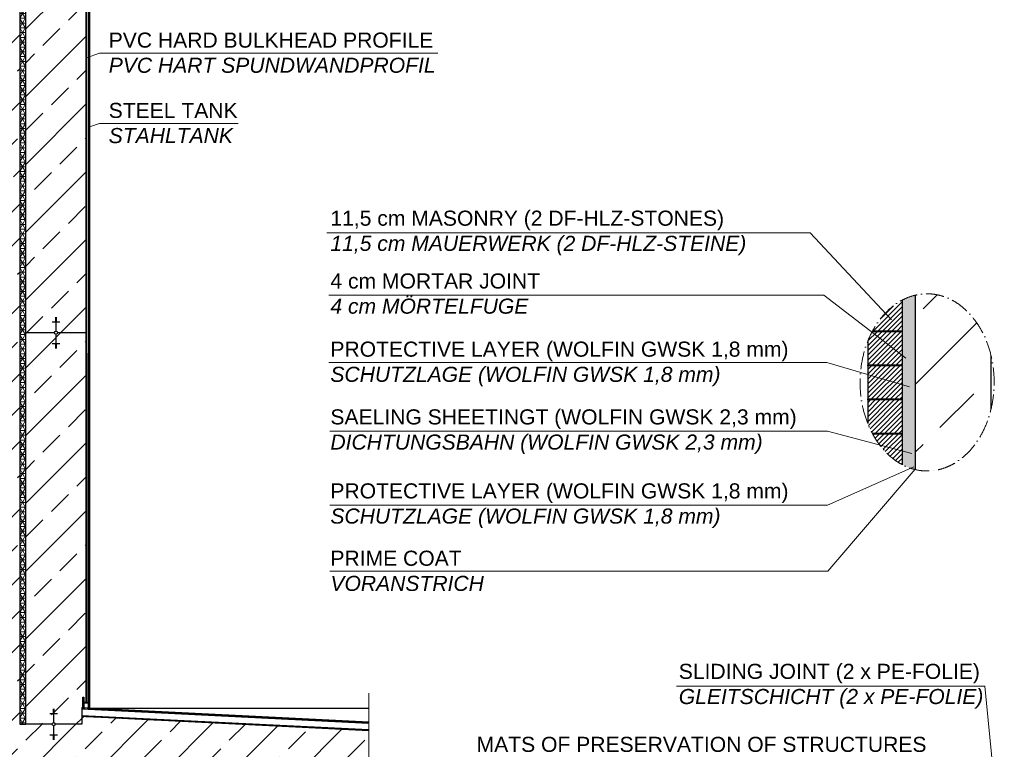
# Model space of a CAD drawing. Header units: millimetres. Extents: x -3395 to 5934498, y -177084 to 63013.
# Tile 53 of 256: x 85496 to 92018, y -46308 to -41475. Entities that reach past the tile are written whole.
import ezdxf

# ---------------------------------------------------------------- set-up
doc = ezdxf.new("R2010")
doc.units = ezdxf.units.MM
doc.linetypes.add('ACAD_ISO10W100', pattern=[18, 12, -3, 0, -3])
doc.linetypes.add('JIS_02_1.0', pattern=[2, 1, -1])
doc.layers.add('Beschriftung', color=7, linetype='Continuous', lineweight=9)
doc.styles.add('LBB3.5M1000', font='isocp.shx', dxfattribs={"height": 3.5})
doc.dimstyles.new('DIN', dxfattribs={"dimtxt": 2.5, "dimasz": 2.5, "dimexe": 1.25, "dimexo": 0.625, "dimtad": 1, "dimtih": 1, "dimdec": 4, "dimdsep": 46, "dimlunit": 6, "dimtxsty": 'Standard', "dimcen": 2.5, "dimadec": 0, "dimazin": 0, "dimtfac": 1, "dimtdec": 4, "dimtmove": 0, "dimatfit": 3, "dimfxl": 0, "dimtvp": 1, "dimtolj": 1, "dimtzin": 0, "dimarcsym": 0})
pattern_1 = [(45, (0, -161.223), (-15.715448, 15.715448), [])]

# ---------------------------------------------------------------- blocks, each defined once
blk = doc.blocks.new('_Oblique')
at = {"color": 0, "linetype": 'ByBlock', "lineweight": -2}
blk.add_line((-0.5, -0.5), (0.5, 0.5), dxfattribs=at)
blk = doc.blocks.new('*D49')
at = {"color": 0, "lineweight": -2, "transparency": 16777216}
for p, q in [((85935.5, -46395.7), (85935.5, -46583.8)), ((85535.5, -46533.8), (85935.5, -46533.8)), ((85535.5, -46541.4), (85535.5, -46583.8))]:
    blk.add_line(p, q, dxfattribs=at)
at = {"layer": 'DEFPOINTS', "color": 0, "transparency": 16777216}
for p in [(85935.5, -45995.7), (85535.5, -46141.4), (85935.5, -46533.8)]:
    blk.add_point(p, dxfattribs=at)
at = {"color": 0, "lineweight": -2, "transparency": 16777216, "xscale": 50, "yscale": 50, "zscale": 50, "rotation": 180}
blk.add_blockref('_Oblique', (85535.5, -46533.8), dxfattribs=at)
at = {"color": 0, "lineweight": -2, "transparency": 16777216, "xscale": 50, "yscale": 50, "zscale": 50}
blk.add_blockref('_Oblique', (85935.5, -46533.8), dxfattribs=at)
at = {"color": 0, "transparency": 16777216, "insert": (85735.5, -46424.8), "char_height": 100, "attachment_point": 5}
blk.add_mtext('\\A1;40', dxfattribs=at)

msp = doc.modelspace()

# ---------------------------------------------------------------- hatches: boundary and pattern name
h = msp.add_hatch()
h.set_pattern_fill('ANSI33', color=256, scale=50)
h.paths.add_polyline_path([(85935.51242, -38745.00309), (85924.49808, -38745.00057), (85924.49808, -38711.00057), (85535.51241, -38711.00057), (85535.51241, -46141.37302), (85710.15988, -46141.37302, -1), (85730.86494, -46141.37302), (85906.51241, -46141.37302), (85906.51241, -46033.30057), (85914.09285, -45963.67393), (85920.09285, -45963.67393), (85920.09285, -45995.67393), (85935.51516, -45995.67393)])
h.paths.add_polyline_path([(85720.51241, -46069.87898), (85720.51241, -46066.35908), (85715.51241, -46066.35908), (85695.51241, -46069.87898)], flags=16)
h.paths.add_polyline_path([(87807.31478, -38335.42681), (85996.31062, -38355.81335), (86096.45234, -38711.00179), (87807.31478, -38711.00057)])
h.paths.add_polyline_path([(85996.31062, -38355.81335), (85535.51241, -38361.00057), (85535.51241, -38695.00057), (85653.01104, -38695.00057), (85653.01104, -38693.00057), (85813.01104, -38693.00057), (85938.09808, -38695.00057), (85938.09808, -38705.00057), (85984.49808, -38705.00057), (86094.86278, -38705.36384)])
h.paths.add_polyline_path([(85495.51241, -37737.18282), (85448.01213, -37737.18282), (85448.01213, -37734.04246), (85495.51241, -37734.04246), (85495.51241, -37660.4079, -0.2574196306), (85245.51241, -37699.00423), (85245.51241, -38361.00057), (85360.15988, -38361.00057, -1), (85380.86494, -38361.00057), (85495.51241, -38361.00057)])
h.paths.add_polyline_path([(85370.51241, -38289.50653), (85370.51241, -38285.98662), (85365.51241, -38285.98662), (85345.51241, -38289.50653)], flags=16)
h.paths.add_polyline_path([(85365.51241, -38453.61404), (85370.51241, -38453.61404), (85370.51241, -38450.09413), (85365.51241, -38450.09413)], flags=16)
h.paths.add_polyline_path([(85370.51241, -46069.87898), (85370.51241, -46066.35908), (85365.51241, -46066.35908), (85345.51241, -46069.87898)], flags=16)
h.paths.add_polyline_path([(83945.51241, -46141.37302), (83830.86494, -46141.37302, -1), (83810.15988, -46141.37302), (83695.51241, -46141.37302), (83695.51241, -47831.00057), (83810.15988, -47831.00057, -1), (83830.86494, -47831.00057), (83945.51241, -47831.00057)])
h.paths.add_polyline_path([(83815.51241, -46233.98649), (83820.51241, -46233.98649), (83820.51241, -46230.46659), (83815.51241, -46230.46659)], flags=16)
h.paths.add_polyline_path([(83820.51241, -47759.50653), (83820.51241, -47755.98662), (83815.51241, -47755.98662), (83795.51241, -47759.50653)], flags=16)
h.paths.add_polyline_path([(83945.51241, -38361.00057), (83830.86494, -38361.00057, -1), (83810.15988, -38361.00057), (83695.51241, -38361.00057), (83695.51241, -46141.37302), (83810.15988, -46141.37302, -1), (83830.86494, -46141.37302), (83945.51241, -46141.37302)])
h.paths.add_polyline_path([(83820.51241, -46069.87898), (83820.51241, -46066.35908), (83815.51241, -46066.35908), (83795.51241, -46069.87898)], flags=16)
h.paths.add_polyline_path([(83815.51241, -38453.61404), (83820.51241, -38453.61404), (83820.51241, -38450.09413), (83815.51241, -38450.09413)], flags=16)
h.paths.add_polyline_path([(83945.51241, -37363.50057), (83825.51241, -37363.50057), (83825.51241, -37463.50057), (83815.51241, -37463.50057), (83815.51241, -37363.50057), (83695.51241, -37363.50057), (83695.51241, -37734.04247), (83743.01269, -37734.04247), (83743.01269, -37737.18283), (83695.51241, -37737.18283), (83695.51241, -38361.00057), (83810.15988, -38361.00057, -1), (83830.86494, -38361.00057), (83945.51241, -38361.00057)])
h.paths.add_polyline_path([(83945.51241, -37111.00057), (83695.51241, -37111.00057), (83695.51241, -37338.50057), (83815.51241, -37338.50057), (83815.51241, -37238.50057), (83825.51241, -37238.50057), (83825.51241, -37338.50057), (83945.51241, -37338.50057)])
h.paths.add_polyline_path([(83825.51241, -37363.50057), (83815.51241, -37363.50057), (83815.51241, -37463.50057), (83825.51241, -37463.50057)], flags=17)
h.paths.add_polyline_path([(83825.51241, -37351.00057), (83815.51241, -37351.00057), (83815.51241, -37363.50057), (83825.51241, -37363.50057)])
h.paths.add_polyline_path([(83825.51241, -37338.50057), (83815.51241, -37338.50057), (83815.51241, -37351.00057), (83825.51241, -37351.00057)])
h.paths.add_polyline_path([(83825.51241, -37238.50057), (83815.51241, -37238.50057), (83815.51241, -37338.50057), (83825.51241, -37338.50057)], flags=17)
h.paths.add_polyline_path([(83815.51241, -37338.50057), (83695.51241, -37338.50057), (83695.51241, -37351.00057), (83815.51241, -37351.00057)])
h.paths.add_polyline_path([(83815.51241, -37351.00057), (83695.51241, -37351.00057), (83695.51241, -37363.50057), (83815.51241, -37363.50057)])
h.paths.add_polyline_path([(83945.51241, -37351.00057), (83825.51241, -37351.00057), (83825.51241, -37363.50057), (83945.51241, -37363.50057)])
h.paths.add_polyline_path([(83945.51241, -37338.50057), (83825.51241, -37338.50057), (83825.51241, -37351.00057), (83945.51241, -37351.00057)])
h.paths.add_polyline_path([(85495.51241, -37453.00057), (85375.51241, -37453.00057), (85375.51241, -37525.9398), (85365.51241, -37525.9398), (85365.51241, -37453.00057), (85245.51241, -37453.00057), (85245.51241, -37699.00423, 0.2574196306), (85495.51241, -37660.4079)])
h.paths.add_polyline_path([(85495.51241, -37111.00057), (85245.51241, -37111.00057), (85245.51241, -37206.9969, -0.2574196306), (85495.51241, -37245.59323)])
h.paths.add_polyline_path([(85365.51241, -37211.6398), (85375.51241, -37211.6398), (85375.51241, -37311.6398), (85495.51241, -37311.6398), (85495.51241, -37245.59323, 0.2574196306), (85245.51241, -37206.9969), (85245.51241, -37311.6398), (85365.51241, -37311.6398)])
h.paths.add_polyline_path([(85375.51241, -37211.6398), (85365.51241, -37211.6398), (85365.51241, -37311.6398), (85375.51241, -37311.6398)], flags=17)
h.paths.add_polyline_path([(85365.51241, -37311.6398), (85245.51241, -37311.6398), (85245.51241, -37368.7898), (85365.51241, -37368.7898)])
h.paths.add_polyline_path([(85375.51241, -37311.6398), (85365.51241, -37311.6398), (85365.51241, -37368.7898), (85375.51241, -37368.7898)])
h.paths.add_polyline_path([(85495.51241, -37311.6398), (85375.51241, -37311.6398), (85375.51241, -37368.7898), (85495.51241, -37368.7898)])
h.paths.add_polyline_path([(85495.51241, -37368.7898), (85375.51241, -37368.7898), (85375.51241, -37425.9398), (85495.51241, -37425.9398)])
h.paths.add_polyline_path([(85375.51241, -37368.7898), (85365.51241, -37368.7898), (85365.51241, -37425.9398), (85375.51241, -37425.9398)])
h.paths.add_polyline_path([(85365.51241, -37368.7898), (85245.51241, -37368.7898), (85245.51241, -37425.9398), (85365.51241, -37425.9398)])
h.paths.add_polyline_path([(85365.51241, -37425.9398), (85245.51241, -37425.9398), (85245.51241, -37453.00057), (85365.51241, -37453.00057)])
h.paths.add_polyline_path([(85375.51241, -37425.9398), (85365.51241, -37425.9398), (85365.51241, -37453.00057), (85375.51241, -37453.00057)])
h.paths.add_polyline_path([(85495.51241, -37425.9398), (85375.51241, -37425.9398), (85375.51241, -37453.00057), (85495.51241, -37453.00057)])
h.paths.add_polyline_path([(85375.51241, -37453.00057), (85365.51241, -37453.00057), (85365.51241, -37525.9398), (85375.51241, -37525.9398)], flags=17)
edge = h.paths.add_edge_path()
edge.add_line((85245.51241, -42367.76978), (85287.05219, -42446.33184))
edge.add_line((85287.05219, -42446.33184), (85341.66243, -42463.87886))
edge.add_line((85341.66243, -42463.87886), (85394.32287, -42479.47651))
edge.add_line((85394.32287, -42479.47651), (85446.98262, -42508.72154))
edge.add_line((85446.98262, -42508.72154), (85474.28808, -42536.01719))
edge.add_line((85474.28808, -42536.01719), (85474.28808, -42571.11167))
edge.add_line((85474.28808, -42571.11167), (85460.63535, -42627.65236))
edge.add_line((85460.63535, -42627.65236), (85437.23086, -42676.39467))
edge.add_line((85437.23086, -42676.39467), (85413.82638, -42709.53933))
edge.add_line((85413.82638, -42709.53933), (85368.96789, -42760.23101))
edge.add_line((85368.96789, -42760.23101), (85324.10941, -42787.52667))
edge.add_line((85324.10941, -42787.52667), (85285.1017, -42803.12387))
edge.add_line((85285.1017, -42803.12387), (85245.51241, -42817.51512))
edge.add_line((85245.51241, -42817.51512), (85245.51241, -46141.37302))
edge.add_line((85245.51241, -46141.37302), (85360.15988, -46141.37302))
edge.add_arc((85370.51241, -46141.37302), 10.35253, 0, 180, ccw=False)
edge.add_line((85380.86494, -46141.37302), (85495.51241, -46141.37302))
edge.add_line((85495.51241, -46141.37302), (85495.51241, -38361.00057))
edge.add_line((85495.51241, -38361.00057), (85380.86494, -38361.00057))
edge.add_arc((85370.51241, -38361.00057), 10.35253, -180, 0, ccw=False)
edge.add_line((85360.15988, -38361.00057), (85245.51241, -38361.00057))
edge.add_line((85245.51241, -38361.00057), (85245.51241, -42367.76978))
at = {"lineweight": 5}
h = msp.add_hatch(dxfattribs=at)
h.set_pattern_fill('NET3', color=0, scale=10)
h.paths.add_polyline_path([(85535.51241, -38361.00057), (85495.51241, -38361.00057), (85495.51241, -46141.37302), (85535.51241, -46141.37302)])
at = {"lineweight": 9}
h = msp.add_hatch(dxfattribs=at)
h.set_pattern_fill('ANSI31', color=256, angle=90)
h.set_pattern_definition([(135, (0, -161.2228), (-2.24506403, -2.24506403), [])])
h.paths.add_polyline_path([(85960.51241, -46036.00057), (85951.5126, -46035.55058), (85954.5879, -38735.99933), (85960.51241, -38736.00183)])
for color, points in [(254, [(91386.26485, -43312.74006), (91385.23447, -43313.1531), (91385.23879, -44441.73399), (91389.96728, -44443.6181), (91395.23881, -44445.31997), (91395.23449, -43309.64707)]), (250, [(91403.13654, -43306.92221), (91395.23449, -43309.64707), (91395.23881, -44445.31997), (91412.93348, -44451.03252), (91415.23887, -44451.60694), (91415.23452, -43303.41457)]), (254, [(91420.16807, -43301.98415), (91415.23452, -43303.41457), (91415.23887, -44451.60694), (91425.23884, -44454.09859), (91425.23444, -43300.78858)]), (253, [(91430.0824, -43299.64455), (91425.23444, -43300.78858), (91425.23884, -44454.09859), (91430.08683, -44455.30654)])]:
    msp.add_hatch(color=color).paths.add_polyline_path(points)
at = {"lineweight": 13}
h = msp.add_hatch(dxfattribs=at)
h.set_pattern_fill('ANSI33', color=256, scale=100, style=0)
h.set_pattern_definition([(45, (-61634.26, 36532.76), (-449.0128, 449.0128), []), (45, (-61185.24, 36532.76), (-449.0128, 449.0128), [317.5, -158.75])])
h.paths.add_polyline_path([(91453.27356, -43294.98749), (91430.09555, -43300.60041), (91430.09555, -44454.40073), (91453.27356, -44460.01365), (91506.79778, -44464.29202), (91560.322, -44460.01365), (91613.06572, -44447.24092), (91664.25981, -44426.1601), (91713.15775, -44397.07859), (91759.0465, -44360.42046), (91801.25689, -44316.72027), (91839.17341, -44266.61527), (91872.24314, -44210.8361), (91899.98385, -44150.19615), (91921.99103, -44085.57968), (91930.09555, -44051.21083), (91930.09555, -43703.7903), (91921.99103, -43669.42145), (91899.98385, -43604.80498), (91872.24314, -43544.16503), (91839.17341, -43488.38586), (91801.25689, -43438.28086), (91759.0465, -43394.58067), (91713.15775, -43357.92254), (91664.25981, -43328.84103), (91613.06572, -43307.76021), (91560.322, -43294.98749), (91506.79778, -43290.70912)])
at = {"lineweight": 5}
h = msp.add_hatch(dxfattribs=at)
h.set_pattern_fill('ANSI31', color=256, scale=7, style=0)
h.set_pattern_definition(pattern_1)
h.paths.add_polyline_path([(91155.65441, -43518.32201), (91144.34862, -43535.00057), (91343.24066, -43535.00057), (91343.24066, -43332.16394), (91331.68436, -43338.26398), (91311.24109, -43350.67654), (91291.29981, -43364.44145), (91271.91171, -43379.52337), (91253.12656, -43395.8836), (91234.99258, -43413.48013), (91217.55632, -43432.26779), (91200.86254, -43452.19836), (91184.95409, -43473.22067), (91169.87181, -43495.28076)])
h = msp.add_hatch()
h.set_pattern_fill('AR-SAND', color=256, scale=0.4, style=0)
h.set_pattern_definition([(37.5, (-61634.257, 36532.759), (-0.6400125, 19.5765295), [0, -15.4432, 0, -17.272, 0, -16.51]), (7.5, (-61634.257, 36532.76), (17.9809313, 28.673004), [0, -8.3312, 0, -13.9192, 0, -5.334]), (327.5, (-61646.754, 36532.759), (31.6396948, 0.0574874), [0, -5.08, 0, -18.288, 0, -23.876]), (317.5, (-61646.754, 36532.76), (30.542258, 8.917173), [0, -2.54, 0, -11.9888, 0, -13.716])])
h.paths.add_polyline_path([(91385.23779, -43313.14421), (91384.40122, -43313.44042), (91369.57902, -43319.42874), (91354.92399, -43326.09697), (91343.24066, -43332.02345), (91343.24066, -44422.96788), (91345.09255, -44424.00067), (91367.33225, -44434.59897), (91385.25075, -44441.73875)])
h = msp.add_hatch(dxfattribs=at)
h.set_pattern_fill('ANSI31', color=256, scale=7, style=0)
h.set_pattern_definition(pattern_1)
h.paths.add_polyline_path([(91113.6117, -43604.80498), (91113.24066, -43605.81198), (91113.24066, -43761.00057), (91343.24066, -43761.00057), (91343.24066, -43542.00057), (91144.50651, -43542.00057), (91141.35242, -43544.16503), (91126.78875, -43573.93116)])
h = msp.add_hatch(dxfattribs=at)
h.set_pattern_fill('ANSI31', color=256, scale=7, style=0)
h.set_pattern_definition(pattern_1)
h.paths.add_polyline_path([(91343.24066, -43768.00057), (91113.24066, -43768.00057), (91113.24066, -43987.00057), (91343.24066, -43987.00057)])
h = msp.add_hatch(dxfattribs=at)
h.set_pattern_fill('ANSI31', color=256, scale=7, style=0)
h.set_pattern_definition(pattern_1)
h.paths.add_polyline_path([(91128.67691, -44185.1596), (91142.48844, -44213.00057), (91343.24066, -44213.00057), (91343.24066, -43994.00057), (91113.24066, -43994.00057), (91113.24066, -44148.64493)])
h = msp.add_hatch(dxfattribs=at)
h.set_pattern_fill('ANSI31', color=256, scale=7, style=0)
h.set_pattern_definition(pattern_1)
h.paths.add_polyline_path([(91144.70681, -44220.00057), (91149.78346, -44226.42623), (91173.46231, -44265.17885), (91199.54285, -44301.13823), (91227.83717, -44334.04529), (91258.1414, -44363.66294), (91290.23721, -44389.77778), (91323.89334, -44412.20165), (91343.24066, -44422.47517), (91343.24066, -44220.00057)])
at = {"lineweight": 9}
h = msp.add_hatch(dxfattribs=at)
h.set_pattern_fill('ANSI31', color=256, angle=90)
h.set_pattern_definition([(135, (22792.548, -48618.6302), (-2.24506403, -2.24506403), [])])
h.paths.add_polyline_path([(85949.09285, -45995.67393), (85920.09285, -45995.67393), (85920.09285, -45963.67393), (85914.09285, -45963.67393), (85914.09285, -46033.67393), (85920.09285, -46033.67393), (85920.09285, -46001.67393), (85949.09285, -46001.67393)])
h = msp.add_hatch(dxfattribs=at)
h.set_pattern_fill('ANSI31', color=256)
h.set_pattern_definition([(45, (0, -161.2228), (-2.24506403, 2.24506403), [])])
h.paths.add_polyline_path([(85924.77763, -46042.22382), (85924.77763, -46034.21383), (85906.51241, -46033.30057), (85906.51241, -46041.31056)])
h.paths.add_polyline_path([(85944.77763, -46035.21383), (85944.77763, -46043.22382), (87807.31478, -46136.35068), (87807.31478, -46128.34069)])
h = msp.add_hatch(color=256)
h.dxf.hatch_style = 1
h.paths.add_polyline_path([(85914.09285, -46027.34033), (85908.12472, -46033.38268), (85914.09285, -46033.67393)])
h = msp.add_hatch(color=256)
h.dxf.hatch_style = 1
h.paths.add_polyline_path([(85920.09285, -46028.21528), (85920.08905, -46033.96656), (85924.77686, -46034.19533)])
h = msp.add_hatch(color=256)
h.dxf.hatch_style = 1
h.paths.add_polyline_path([(85951.51516, -46029.29518), (85945.55083, -46035.25951), (85951.5126, -46035.55058)])
h = msp.add_hatch(color=256)
h.dxf.hatch_style = 1
h.paths.add_polyline_path([(85960.51556, -46030.26618), (85960.51556, -46035.93944), (85966.47989, -46036.23051)])
h = msp.add_hatch()
h.set_pattern_fill('ANSI33', color=256, scale=50)
h.paths.add_polyline_path([(87807.31478, -46446.17317), (87807.31478, -46186.41314), (85906.51241, -46091.37302), (85906.51241, -46141.37302), (85730.86494, -46141.37302, -1), (85710.15988, -46141.37302), (85535.51241, -46141.37302), (85495.51241, -46141.37302), (85380.86494, -46141.37302, -1), (85360.15988, -46141.37302), (85245.51241, -46141.37302), (85245.51241, -47568.4154), (86307.10248, -47547.93732), (86423.83741, -46821.94125), (87807.31478, -46821.94125)])
h.paths.add_polyline_path([(85720.51241, -46230.46659), (85715.51241, -46230.46659), (85720.51241, -46232.22654)], flags=16)
h.paths.add_polyline_path([(85395.51241, -46212.86706), (85370.51241, -46212.86706), (85370.51241, -46216.38697), (85375.51241, -46216.38697)], flags=16)
h.paths.add_polyline_path([(87807.31478, -47633.31946), (85245.51241, -47682.73667), (85245.51241, -47831.00057), (85360.15988, -47831.00057, -1), (85380.86494, -47831.00057), (85495.51241, -47831.00057), (85495.51241, -47966.16561), (85817.45415, -47966.16561), (87807.31478, -47927.78117)])
h.paths.add_polyline_path([(85370.51241, -47759.50653), (85370.51241, -47755.98662), (85365.51241, -47755.98662), (85345.51241, -47759.50653)], flags=16)
h.paths.add_polyline_path([(85817.45415, -47966.16561), (85495.51241, -47966.16561), (85495.51241, -47831.00057), (85380.86494, -47831.00057, -1), (85360.15988, -47831.00057), (85245.51241, -47831.00057), (84445.51241, -47831.00057), (84445.51241, -48031.00057), (83945.51241, -48031.00057), (83945.51241, -47831.00057), (83830.86494, -47831.00057, -1), (83810.15988, -47831.00057), (83695.51241, -47831.00057), (83695.51241, -48042.63861), (83745.33257, -48042.63861), (83745.33257, -48331.00057), (85452.61919, -48331.00057)])
h.paths.add_polyline_path([(85370.51241, -47927.13394), (85365.51241, -47927.13394), (85370.51241, -47928.89389)], flags=16)
h.paths.add_polyline_path([(83845.51241, -47902.49461), (83820.51241, -47902.49461), (83820.51241, -47906.01451), (83825.51241, -47906.01451)], flags=16)
h.paths.add_polyline_path([(84445.51241, -47831.00057), (83945.51241, -47831.00057), (83945.51241, -48031.00057), (84445.51241, -48031.00057)], flags=17)
h.paths.add_polyline_path([(85635.51379, -46499.82645), (85835.51379, -46499.82645), (85835.51379, -46349.82645), (85635.51379, -46349.82645)], flags=24)
h.paths.add_polyline_path([(86423.54578, -47175.90425), (88916.31522, -47175.90425), (88916.31522, -46462.73917), (86423.54578, -46462.73917)], flags=9)
h = msp.add_hatch()
h.set_pattern_fill('ANSI31', color=256, angle=90)
h.set_pattern_definition([(312.20609, (87807.3148, -46182.3254), (2.351828, 2.1329627), [])])
h.paths.add_polyline_path([(85906.51241, -46089.56302), (85906.51241, -46085.55826), (87807.31478, -46178.32064), (87807.31478, -46182.32541)])

# ---------------------------------------------------------------- linework, layer by layer
for p, q in [((85495.51241, -37111.00057), (85495.51241, -46141.37302)), ((85535.51241, -46141.37302), (85535.51241, -38361.00057)), ((85935.51516, -45995.67393), (85935.51241, -38711.08208)), ((85939.51241, -45995.67394), (85939.51241, -38711.00057)), ((85951.5126, -46035.55058), (85954.5879, -38735.99933)), ((85960.51241, -46036.00057), (85960.51241, -38716.00057)), ((91430.09555, -44455.47171), (91430.09555, -43299.52943)), ((85710.51284, -43476.42157), (85760.51284, -43476.42157)), ((85730.51284, -43448.26233), (85740.51284, -43448.26233)), ((85730.51284, -43451.78224), (85740.51284, -43451.78224)), ((85730.51284, -43455.30214), (85740.51284, -43455.30214)), ((85730.51284, -43458.82205), (85740.51284, -43458.82205)), ((85730.51284, -43462.34195), (85740.51284, -43462.34195)), ((85730.51284, -43465.86186), (85740.51284, -43465.86186)), ((85730.51284, -43469.38176), (85740.51284, -43469.38176)), ((85730.51284, -43472.90167), (85740.51284, -43472.90167)), ((85735.51284, -43447.91561), (85735.51284, -43537.56308)), ((85535.51241, -43547.91569), (85725.1603, -43547.91562)), ((85735.51284, -43558.26815), (85735.51284, -43647.91561)), ((85745.86537, -43547.91561), (85935.51326, -43547.91554)), ((85710.51284, -43619.40965), (85760.51284, -43619.40965)), ((85730.51284, -43622.92956), (85740.51284, -43622.92956)), ((85730.51284, -43626.44946), (85740.51284, -43626.44946)), ((85730.51284, -43629.96937), (85740.51284, -43629.96937)), ((85730.51284, -43633.48927), (85740.51284, -43633.48927)), ((85730.51284, -43637.00918), (85740.51284, -43637.00918)), ((85730.51284, -43640.52908), (85740.51284, -43640.52908)), ((85730.51284, -43644.04899), (85740.51284, -43644.04899)), ((85730.51284, -43647.56889), (85740.51284, -43647.56889)), ((91930.09555, -44054.78618), (91930.09555, -43700.21495)), ((85935.51516, -45995.67393), (85935.51516, -45226.18572)), ((85715.51241, -46041.71974), (85725.51241, -46041.71974)), ((85715.51241, -46045.23965), (85725.51241, -46045.23965)), ((85715.51241, -46048.75955), (85725.51241, -46048.75955)), ((85720.51241, -46041.37302), (85720.51241, -46131.02049)), ((85906.51241, -46033.30057), (85906.51241, -46141.37302)), ((87807.31478, -46128.34069), (85906.51241, -46033.30057)), ((87807.31478, -46136.35068), (85906.51241, -46041.31056)), ((85924.77763, -46034.19537), (85924.77763, -46042.20489)), ((85944.77763, -46035.1714), (85944.77763, -46043.18092)), ((85960.51241, -46036.00057), (87807.31478, -46036.00057)), ((85695.51241, -46069.87898), (85745.51241, -46069.87898)), ((85715.51241, -46052.27946), (85725.51241, -46052.27946)), ((85715.51241, -46055.79936), (85725.51241, -46055.79936)), ((85715.51241, -46059.31927), (85725.51241, -46059.31927)), ((85715.51241, -46062.83917), (85725.51241, -46062.83917)), ((85715.51241, -46066.35908), (85725.51241, -46066.35908)), ((87807.31478, -46178.32064), (85906.51241, -46085.55826)), ((87807.31478, -46182.32541), (85906.51241, -46089.56302)), ((87807.31478, -46186.41314), (85906.51241, -46091.37302)), ((85495.51241, -46141.37302), (85535.51241, -46141.37302)), ((85710.15988, -46141.37302), (85535.51241, -46141.37302)), ((85720.51241, -46151.72555), (85720.51241, -46241.37302)), ((85906.51241, -46141.37302), (85730.86494, -46141.37302)), ((85695.51241, -46212.86706), (85745.51241, -46212.86706)), ((85715.51241, -46216.38697), (85725.51241, -46216.38697)), ((85715.51241, -46219.90687), (85725.51241, -46219.90687)), ((85715.51241, -46223.42678), (85725.51241, -46223.42678)), ((85715.51241, -46226.94668), (85725.51241, -46226.94668)), ((85715.51241, -46230.46659), (85725.51241, -46230.46659)), ((85715.51241, -46233.98649), (85725.51241, -46233.98649)), ((85715.51241, -46237.5064), (85725.51241, -46237.5064)), ((85715.51241, -46241.0263), (85725.51241, -46241.0263))]:
    msp.add_line(p, q)
for p, q in [((86024.49575, -41696.59786), (85937.09442, -41726.73206)), ((88265.7381, -41696.59786), (86024.49575, -41696.59786)), ((86024.49575, -42162.35906), (85957.62622, -42185.41432)), ((86942.8093, -42162.35906), (86024.49575, -42162.35906)), ((90732.83413, -42886.84508, -475.00001), (91270.2148, -43463.10814)), ((90821.7888, -43299.29545, -475.00001), (91365.45223, -43715.95854)), ((90843.42477, -43746.68107, -475.00001), (91389.9632, -43906.96883)), ((90845.73524, -44201.5177, -475.00001), (91405.75564, -44349.33107)), ((90846.95277, -44691.29025, -475.00001), (91419.77884, -44437.32091)), ((90848.78371, -45128.04667, -475.00001), (91428.34342, -44451.55789)), ((91887.95327, -45888.85654), (92018.05068, -47206.76003))]:
    msp.add_line(p, q, dxfattribs=at)
at = {"linetype": 'ACAD_ISO10W100', "lineweight": 18, "ltscale": 50}
msp.add_line((87807.31478, -45936.00057), (87807.31478, -46446.17317), dxfattribs=at)
at = {"linetype": 'JIS_02_1.0', "lineweight": 20, "ltscale": 25}
msp.add_line((87807.26542, -46183.3367), (85906.51241, -46090.57672), dxfattribs=at)
at = {"lineweight": 9, "elevation": -475.00001}
for points in [[(87530.16026, -42886.84508), (90732.83413, -42886.84508)], [(87543.23098, -43299.29545), (90821.7888, -43299.29545)], [(87544.32021, -43746.68107), (90843.42477, -43746.68107)], [(87549.61238, -44201.5177), (90845.73524, -44201.5177)], [(87549.61238, -44691.29025), (90846.95277, -44691.29025)], [(87549.61238, -45128.04667), (90848.78371, -45128.04667)]]:
    msp.add_lwpolyline(points, dxfattribs=at)
for points in [[(91144.34862, -43535.00057), (91343.24066, -43535.00057), (91343.24066, -43331.96366)], [(91113.24066, -43605.74124), (91113.24066, -43761.00057), (91343.24066, -43761.00057), (91343.24066, -43538.50057)], [(91343.24066, -43542.00057), (91144.34862, -43542.00057)], [(91343.24066, -44423.03747), (91343.24066, -43764.50057)], [(91343.24066, -43768.00057), (91113.24066, -43768.00057), (91113.24066, -43987.00057), (91343.24066, -43987.00057), (91343.24066, -43768.00057)], [(91343.24066, -43994.00057), (91113.24066, -43994.00057), (91113.24066, -44149.2599)], [(91142.48844, -44213.00057), (91343.24066, -44213.00057), (91343.24066, -43990.50057)], [(91343.24066, -44220.00057), (91144.70681, -44220.00057)], [(91343.24066, -44423.03747), (91343.24066, -44216.50057)]]:
    msp.add_lwpolyline(points)
at = {"lineweight": 9}
msp.add_lwpolyline([(89847.33117, -45888.85654), (91887.95327, -45888.85654)], dxfattribs=at)
for points in [[(85920.09285, -46001.67393), (85920.09285, -46033.67393), (85914.09285, -46033.67393), (85914.09285, -45963.67393), (85920.09285, -45963.67393), (85920.09285, -45995.67393), (85949.09285, -45995.67393), (85949.09285, -46001.67393)], [(85908.12472, -46033.38268), (85914.09285, -46027.34033), (85914.09285, -46033.67393)], [(85924.77686, -46034.19533), (85920.09285, -46028.21528), (85920.08905, -46033.96656)], [(85945.55083, -46035.25951), (85951.51516, -46029.29518), (85951.5126, -46035.55058)]]:
    msp.add_lwpolyline(points, close=True)
for centre in [(85735.51284, -43547.91561), (85720.51241, -46141.37302)]:
    msp.add_circle(centre, 10.35253)
for centre in [(91110.66224, -43764.50057), (91110.66224, -43990.50057)]:
    msp.add_arc(centre, 4.34721, 306.378768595, 53.621231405)
at = {"linetype": 'ACAD_ISO10W100', "lineweight": 18, "ltscale": 10}
msp.add_ellipse((91506.79778, -43877.50057), major_axis=(0, -586.79145), ratio=0.7567411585, dxfattribs=at)

# ---------------------------------------------------------------- texts
at = {"layer": 'Beschriftung', "char_height": 100, "attachment_point": 1, "style": 'LBB3.5M1000'}
for s, insert, width in [('{\\fArial|b0|i0|c0|p34;PVC HARD BULKHEAD PROFILE\\P\\fArial|b0|i1|c0|p34;PVC HART SPUNDWANDPROFIL}', (86085.28999, -41559.98889, -475.00001), 2641.2621842), ('{\\fArial|b0|i0|c0|p34;STEEL TANK\\P\\fArial|b0|i1|c0|p34;STAHLTANK}', (86085.28999, -42025.75009, -475.00001), 2641.2621842), ('{\\fArial|b0|i0|c0|p34;11,5 cm MASONRY (2 DF-HLZ-STONES)\\P\\fArial|b0|i1|c0|p34;11,5 cm MAUERWERK (2 DF-HLZ-STEINE)}', (87553.84098, -42739.67908, -475.00001), 2787.8206945), ('{\\fArial|b0|i0|c0|p34;4 cm MORTAR JOINT\\P\\fArial|b0|i1|c0|p34;4 cm MÖRTELFUGE}', (87553.84098, -43155.64671, -475.00001), 1431.0181624), ('{\\fArial|b0|i0|c0|p34;PROTECTIVE LAYER (WOLFIN GWSK 1,8 mm)\\P\\fArial|b0|i1|c0|p34;SCHUTZLAGE (WOLFIN GWSK 1,8 mm)}', (87553.84098, -43607.22368, -475.00001), 3462.9190163), ('{\\fArial|b0|i0|c0|p34;SAELING SHEETINGT (WOLFIN GWSK 2,3 mm)\\P\\fArial|b0|i1|c0|p34;DICHTUNGSBAHN (WOLFIN GWSK 2,3 mm)}', (87553.84098, -44056.0465, -475.00001), 3120.7263023), ('{\\fArial|b0|i0|c0|p34;PROTECTIVE LAYER (WOLFIN GWSK 1,8 mm)\\P\\fArial|b0|i1|c0|p34;SCHUTZLAGE (WOLFIN GWSK 1,8 mm)}', (87553.84098, -44546.19377, -475.00001), 3120.7263023), ('{\\fArial|b0|i0|c0|p34;PRIME COAT\\P\\fArial|b0|i1|c0|p34;VORANSTRICH}', (87553.84098, -44992.22937, -475.00001), 3120.7263023), ('{\\fArial|b0|i0|c0|p34;SLIDING JOINT (2 x PE-FOLIE)\\P\\fArial|b0|i1|c0|p34;GLEITSCHICHT (2 x PE-FOLIE)}', (89861.53808, -45741.61205), 2012.0748098), ('{\\fArial|b0|i0|c0|p34;MATS OF PRESERVATION OF STRUCTURES\\P\\fArial|b0|i1|c0|p34;BAUTENSCHUTZMATTE}', (88522.37622, -46225.23593, -475.00001), 2976.2278532)]:
    msp.add_mtext(s, dxfattribs=dict(at, insert=insert, width=width))

# ---------------------------------------------------------------- dimensions: what is measured, and where the dimension line sits
dim = msp.add_linear_dim(base=(85935.51516, -46533.77876), p1=(85535.51241, -46141.37302), p2=(85935.51516, -45995.67393), text='40', dimstyle='DIN', override={"dimscale": 100, "dimtxt": 1, "dimasz": 0.5, "dimexe": 0.5, "dimexo": 4, "dimgap": 0.5, "dimtih": 0, "dimdec": 2, "dimblk1": 'Oblique', "dimblk2": 'Oblique', "dimsah": 1, "dimtmove": 2})
dim.commit()
dim.dimension.update_dxf_attribs({"geometry": '*D49', "text_midpoint": (85735.51379, -46424.82645), "dimtype": 160})

doc.saveas('drawing.dxf')
